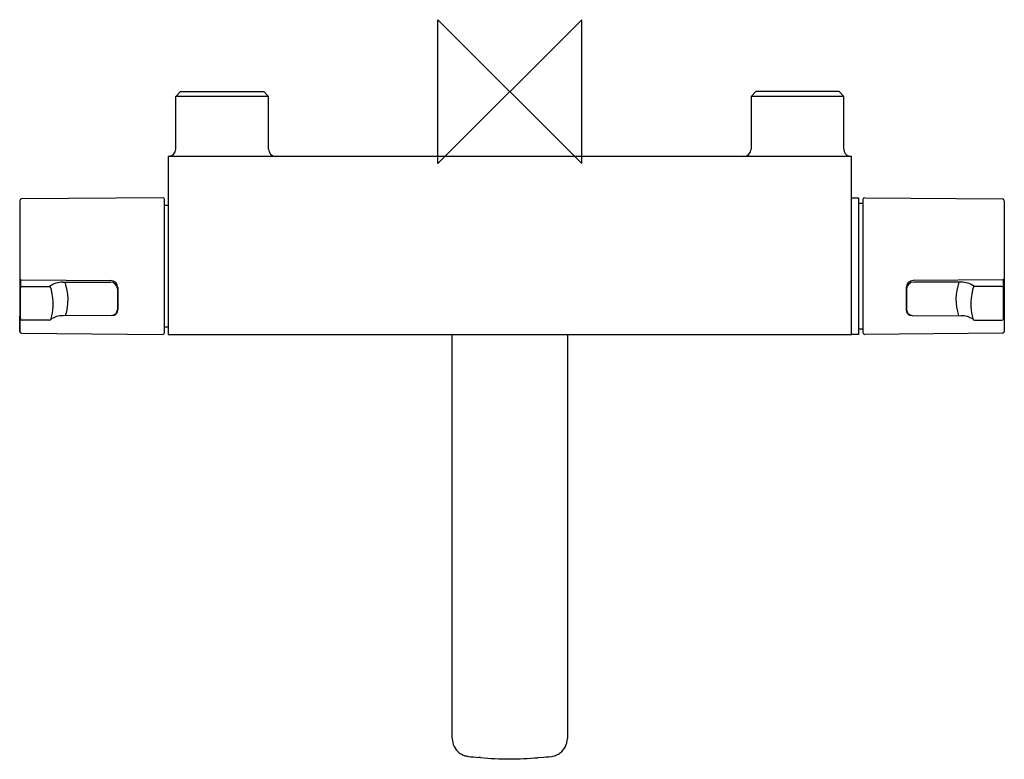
# Model space of a CAD drawing. Header units: millimetres. Extents: x -136 to 138, y -186 to 20.
import ezdxf

# ---------------------------------------------------------------- set-up
doc = ezdxf.new("R2010")
doc.units = ezdxf.units.MM
doc.header["$MEASUREMENT"] = 0
doc.layers.add('ORIGIN', color=6, linetype='Continuous')
doc.layers.add('PLANNING', color=1, linetype='Continuous')

# ---------------------------------------------------------------- blocks, each defined once
blk = doc.blocks.new('240000_t')
at = {"layer": 'ORIGIN'}
for p, q in [((20, 20), (-20, -20)), ((-20, -20), (-20, 20)), ((-20, 20), (20, -20)), ((20, -20), (20, 20))]:
    blk.add_line(p, q, dxfattribs=at)
at = {"layer": 'PLANNING'}
for p, q in [((-92.9, -1.35), (-91.55, 0)), ((-67.1, -1.35), (-92.9, -1.35)), ((-92.9, -16), (-92.9, -1.35)), ((-91.55, 0), (-68.45, 0)), ((-68.45, 0), (-67.1, -1.35)), ((-67.1, -16), (-67.1, -1.35)), ((68.45, 0), (67.1, -1.35)), ((92.9, -1.35), (67.1, -1.35)), ((67.1, -1.35), (67.1, -16)), ((91.55, 0), (68.45, 0)), ((92.9, -1.35), (91.55, 0)), ((92.9, -16), (92.9, -1.35)), ((95, -18), (-95, -18)), ((-95, -18), (-95, -67.5)), ((95, -67.5), (95, -18)), ((-96.5, -29.51), (-135.8, -29.85)), ((-96, -67.01), (-96, -29.99)), ((95, -29.5), (97, -29.51)), ((97, -29.51), (97, -67.5)), ((98.22, -67), (98.22, -30)), ((98.72, -29.51), (137.02, -29.85)), ((-136.3, -30.35), (-136.3, -66.65)), ((-96, -31.59), (-95, -31.57)), ((97.2, -31), (98.22, -31)), ((137.52, -30.35), (137.52, -66.65)), ((-136.1, -52.63), (-136.1, -54.59)), ((-136.1, -62.95), (-136.1, -54.59)), ((-135.8, -52.37), (-111, -52.48)), ((-135.6, -54.16), (-127.98, -54.16)), ((-124.27, -52.95), (-111.1, -52.95)), ((-109, -54.5), (-109, -60.56)), ((110.22, -54.5), (110.22, -60.56)), ((137.02, -52.37), (112.22, -52.48)), ((125.49, -52.95), (112.32, -52.95)), ((136.82, -54.16), (129.19, -54.16)), ((137.32, -54.59), (137.32, -52.63)), ((137.32, -62.95), (137.32, -54.59)), ((-109.1, -54.85), (-109.1, -60.66)), ((110.32, -54.85), (110.32, -60.66)), ((-136.3, -66.65), (-136.3, -62.42)), ((-110.69, -62.25), (-124.28, -62.29)), ((111.9, -62.25), (125.5, -62.29)), ((137.52, -62.42), (137.52, -66.65)), ((-128.02, -63.52), (-135.6, -63.52)), ((-127.54, -63.09), (-127.6, -63.26)), ((-96, -65.41), (-95, -65.43)), ((128.76, -63.09), (128.81, -63.26)), ((129.24, -63.52), (136.82, -63.52)), ((-135.8, -67.15), (-96.5, -67.5)), ((-95, -67.5), (95, -67.5)), ((-16, -179.86), (-16, -67.5)), ((16, -67.5), (16, -179.86)), ((97, -67.5), (95, -67.5)), ((98.22, -66), (97.2, -66)), ((137.02, -67.15), (98.72, -67.49)), ((-8.13, -185.17), (-8.65, -185.13)), ((8.65, -185.13), (7.83, -185.2)), ((13.29, -184.3), (13.08, -184.41)), ((14.05, -183.82), (13.77, -184.02))]:
    blk.add_line(p, q, dxfattribs=at)
for centre, radius, start, end in [((-94.9, -16), 2, 277.0702, 0), ((-65.1, -16), 2, 180, 270), ((65.1, -16), 2, 270, 360), ((94.9, -16), 2, 180, 254.0224), ((-135.8, -30.35), 0.505, 91.0534, 180), ((-96.5, -30), 0.498, 1.255, 90.4978), ((98.71, -30.01), 0.498, 89.5, 178.7472), ((137.01, -30.35), 0.504, 359.8676, 89.079), ((97.21, -30.8), 0.203, 180, 268.5294), ((-135.8, -51.87), 0.501, 184.4608, 269.7353), ((137.01, -51.87), 0.501, 270.2647, 355.5392), ((-135.71, -52.63), 0.393, 132.8705, 180), ((-135.63, -54.63), 0.47, 86.1887, 175.5981), ((-124.04, -59.96), 7.01, 91.9363, 124.2077), ((-142.48, -58.98), 15.49, 344.6301, 18.5856), ((-137.61, -57.82), 14.75, 342.3898, 19.2947), ((-111.08, -54.93), 1.98, 2.2972, 90.6465), ((-111.05, -54.53), 2.05, 1.0217, 88.6828), ((112.26, -54.53), 2.05, 91.3172, 178.9783), ((112.29, -54.93), 1.98, 89.3535, 177.7028), ((138.83, -57.82), 14.75, 160.7053, 197.6102), ((125.25, -59.96), 7.01, 55.7923, 88.0637), ((143.7, -58.98), 15.49, 161.4144, 195.3699), ((136.85, -54.63), 0.47, 4.4019, 93.8113), ((136.91, -52.63), 0.409, 0.9722, 46.1573), ((-135.88, -62.27), 0.418, 121.4366, 178.5428), ((-135.32, -62.95), 0.776, 180, 201.6219), ((-124.36, -68.07), 5.78, 89.1597, 124.2085), ((-110.69, -60.56), 1.69, 270.0911, 0), ((-110.85, -60.49), 1.76, 275.4754, 354.5663), ((111.9, -60.56), 1.69, 180, 269.9089), ((112.07, -60.49), 1.76, 185.4337, 264.5246), ((125.58, -68.07), 5.78, 55.7915, 90.8403), ((136.54, -62.95), 0.776, 338.3781, 0), ((137.1, -62.27), 0.418, 1.4572, 58.5634), ((-135.6, -63.02), 0.498, 206.2049, 269.8082), ((-128.02, -63.04), 0.479, 269.9984, 333.0054), ((129.24, -63.04), 0.479, 206.9946, 270.0016), ((136.81, -63.02), 0.498, 270.1918, 333.7951), ((-135.8, -66.65), 0.5, 179.9695, 269.5), ((-96.5, -66.99), 0.504, 270.1526, 358.3356), ((97.21, -66.2), 0.203, 91.4706, 180), ((98.72, -66.98), 0.504, 181.6644, 269.8474), ((137.02, -66.65), 0.5, 270.5, 0.0305), ((-11, -179.86), 5, 180, 232.3905), ((10.99, -179.86), 5.01, 307.6047, 359.9496), ((-11.03, -179.9), 4.95, 232.3905, 240.5059), ((-10.95, -179.76), 5.11, 240.5059, 252.8224), ((-11.02, -179.96), 4.9, 252.8224, 263.4023), ((0.99, -76.12), 109.43, 263.4023, 264.9439), ((0, -89.46), 96.05, 265.1434, 274.6746), ((2.02, -105.74), 79.66, 274.7757, 276.8934), ((10.95, -179.62), 5.24, 276.8934, 285.1903), ((11.07, -180.06), 4.79, 285.1903, 294.8523), ((10.99, -179.83), 5.03, 297.2525, 303.6082)]:
    blk.add_arc(centre, radius, start, end, dxfattribs=at)

msp = doc.modelspace()

# ---------------------------------------------------------------- block references
msp.add_blockref('240000_t', (0, 0))

doc.saveas('drawing.dxf')
